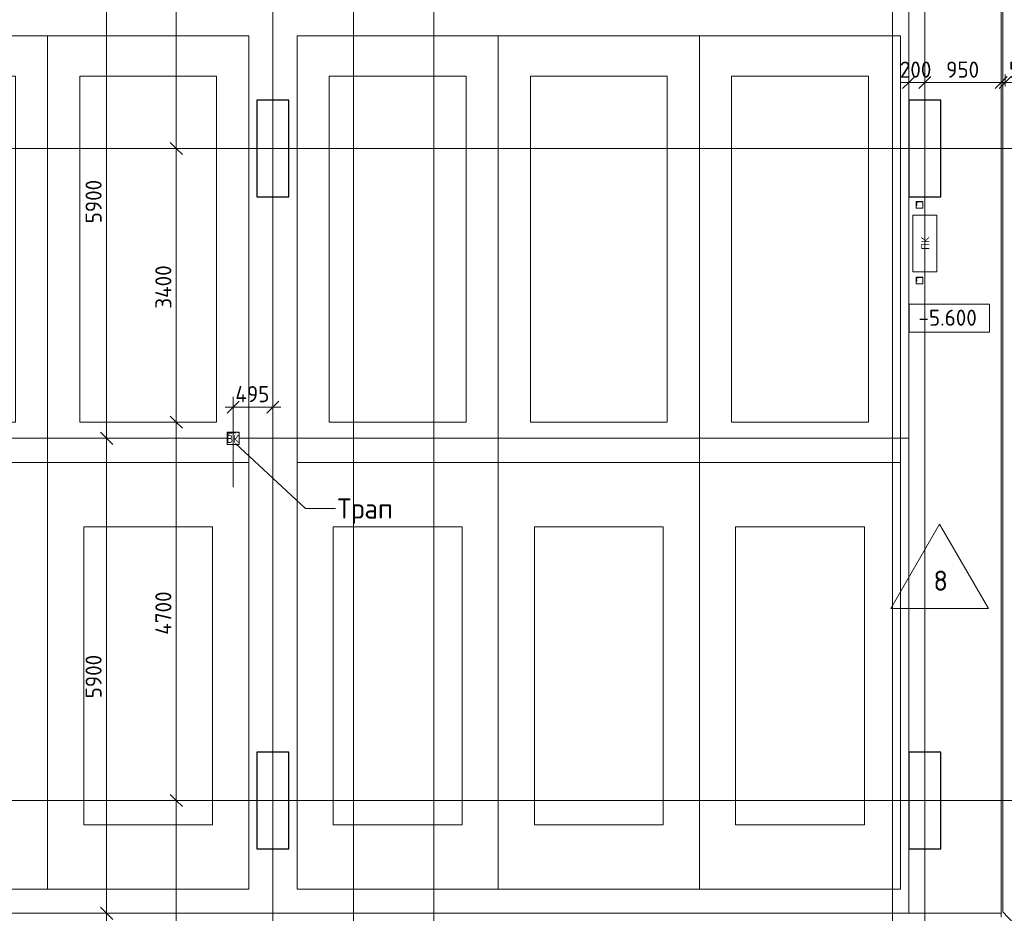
# Model space of a CAD drawing. Header units: millimetres. Extents: x -4558 to 63605, y -10605 to 130388.
# Tile 61 of 66: x 29854 to 42088, y 104000 to 115100. Entities that reach past the tile are written whole.
import ezdxf

# ---------------------------------------------------------------- set-up
doc = ezdxf.new("R2010")
doc.units = ezdxf.units.MM
doc.linetypes.add('3_ Штрих_ 1 х 1 мм', pattern=[2, 1, -1])
doc.linetypes.add('4_ Штрихпунктир_ 10 х 2 мм', pattern=[14, 10, -2, 0, -2])
for name, color, linetype, lineweight in [('A-ANNO-DIMS', 7, 'Continuous', 5), ('A-ANNO-DIMS-100', 7, 'Continuous', 5), ('A-ANNO-NOTE', 7, 'Continuous', 5), ('A-DETL', 7, 'Continuous', 25), ('A-DETL-GENF', 7, 'Continuous', 13), ('A-FLOR', 7, 'Continuous', 13), ('A-FLOR-IDEN', 7, 'Continuous', 5), ('A-GENM', 7, 'Continuous', 13), ('C-PRKG', 7, 'Continuous', 13), ('G-ANNO-DIMS', 7, 'Continuous', 5), ('G-ANNO-TEXT', 7, 'Continuous', 5), ('M-EQPM', 7, 'Continuous', 13), ('S-COLS', 7, 'Continuous', 25), ('S-GRID', 7, 'Continuous', 5)]:
    doc.layers.add(name, color=color, linetype=linetype, lineweight=lineweight)
doc.styles.add('GOST Common', font='GOST_Common.ttf', dxfattribs={"height": 100})
doc.styles.add('GOST Common_2', font='GOST_Common.ttf', dxfattribs={"height": 200})
doc.styles.add('GOST Common_3', font='GOST_Common.ttf', dxfattribs={"height": 250})
doc.dimstyles.new('2_мм', dxfattribs={"dimscale": 304.8, "dimtxt": 201.142999, "dimasz": 0.492126, "dimexe": 0.328084, "dimexo": 0.492126, "dimgap": 0, "dimtad": 1, "dimdec": 0, "dimdsep": 46, "dimtxsty": 'GOST Common_2', "dimblk1": 'OBLIQUE', "dimblk2": 'OBLIQUE', "dimsah": 1, "dimcen": 0.09, "dimdle": 0.328084, "dimadec": 5, "dimazin": 2, "dimtfac": 1, "dimtdec": 4, "dimtix": 1, "dimtmove": 0, "dimatfit": 3, "dimfxl": 1, "dimtvp": 1, "dimtolj": 1, "dimtzin": 0, "dimarcsym": 2})
doc.dimstyles.new('2_мм_1', dxfattribs={"dimscale": 304.8, "dimtxt": 201.142999, "dimasz": 0.492126, "dimexe": 0.328084, "dimexo": 0.492126, "dimgap": 0, "dimtad": 1, "dimdec": 0, "dimdsep": 46, "dimtxsty": 'GOST Common_2', "dimblk1": 'OBLIQUE', "dimblk2": 'OBLIQUE', "dimsah": 1, "dimcen": 0.09, "dimdle": 0.328084, "dimadec": 5, "dimazin": 2, "dimtfac": 1, "dimtdec": 4, "dimtix": 1, "dimtmove": 1, "dimatfit": 3, "dimfxl": 1, "dimtvp": 1, "dimtolj": 1, "dimtzin": 0, "dimarcsym": 2})

# ---------------------------------------------------------------- blocks, each defined once
blk = doc.blocks.new('АР_Машиноместо - 5300x2500_С-V7--01_Подвал_МП_часть А')
at = {"layer": 'C-PRKG'}
for p, q in [((2500, 0), (0, 0)), ((0, 0), (0, -5300)), ((2500, 0), (2500, -5300)), ((400, -500), (400, -4800)), ((400, -500), (2100, -500)), ((2100, -500), (2100, -4800)), ((400, -4800), (2100, -4800)), ((2500, -5300), (0, -5300))]:
    blk.add_line(p, q, dxfattribs=at)
blk = doc.blocks.new('АР_Машиноместо - 5300x2500_С-V6--01_Подвал_МП_часть А')
at = {"layer": 'C-PRKG'}
for p, q in [((2500, 5300), (0, 5300)), ((0, 0), (0, 5300)), ((2500, 0), (2500, 5300)), ((400, 4800), (2100, 4800)), ((400, 500), (400, 4800)), ((2100, 500), (2100, 4800)), ((400, 500), (2100, 500)), ((2500, 0), (0, 0))]:
    blk.add_line(p, q, dxfattribs=at)
blk = doc.blocks.new('АР_Машиноместо - 4900x2400_М__5300х2500_-V8--01_Подвал_МП_часть А')
at = {"layer": 'C-PRKG'}
for p, q in [((2500, 0), (0, 0)), ((0, 0), (0, -5300)), ((2500, 0), (2500, -5300)), ((450, -800), (450, -4500)), ((450, -800), (2050, -800)), ((2050, -800), (2050, -4500)), ((450, -4500), (2050, -4500)), ((2500, -5300), (0, -5300))]:
    blk.add_line(p, q, dxfattribs=at)
blk = doc.blocks.new('АР_Машиноместо - 4900x2400_М__5300х2500_-3113489--01_Подвал_МП_часть А')
at = {"layer": 'C-PRKG'}
for p, q in [((2500, 5300), (0, 5300)), ((0, 0), (0, 5300)), ((2500, 0), (2500, 5300)), ((450, 4500), (2050, 4500)), ((450, 800), (450, 4500)), ((2050, 800), (2050, 4500)), ((450, 800), (2050, 800)), ((2500, 0), (0, 0))]:
    blk.add_line(p, q, dxfattribs=at)
blk = doc.blocks.new('АР_Канал вертикальный прямоугольный - ВК-3771037--01_Подвал_МП_часть А')
at = {"layer": 'A-DETL-GENF'}
blk.add_hatch(color=256, dxfattribs=at).paths.add_polyline_path([(-75, -75), (-60, 60), (75, 75), (-75, 75)])
at = {"layer": 'A-DETL-GENF', "linetype": '3_ Штрих_ 1 х 1 мм'}
for p, q in [((75, 75), (-75, 75)), ((-75, 75), (-75, -75)), ((75, 75), (-75, 75)), ((-75, 75), (-75, -75)), ((-75, -75), (-60, 60)), ((-75, -75), (-60, 60)), ((-60, 60), (75, 75)), ((-60, 60), (75, 75)), ((75, -75), (75, 75)), ((-75, -75), (75, -75))]:
    blk.add_line(p, q, dxfattribs=at)
at = {"layer": 'M-EQPM'}
for p, q in [((-75, -75), (-75, 75)), ((-75, 75), (75, 75)), ((75, 75), (75, -75)), ((75, -75), (-75, -75))]:
    blk.add_line(p, q, dxfattribs=at)
blk = doc.blocks.new('АР_Канал вертикальный прямоугольный - ПК-V18--01_Подвал_МП_часть А')
at = {"layer": 'A-DETL-GENF', "linetype": '3_ Штрих_ 1 х 1 мм'}
for p, q in [((350, 150), (-350, 150)), ((-350, 150), (-350, -150)), ((350, -150), (350, 150)), ((-350, -150), (350, -150))]:
    blk.add_line(p, q, dxfattribs=at)
at = {"layer": 'M-EQPM'}
for p, q in [((-350, -150), (-350, 150)), ((-350, 150), (350, 150)), ((350, 150), (350, -150)), ((350, -150), (-350, -150))]:
    blk.add_line(p, q, dxfattribs=at)
blk = doc.blocks.new('АР_Канал вертикальный прямоугольный - АПТ-5386077--01_Подвал_МП_часть А')
at = {"layer": 'A-DETL-GENF'}
blk.add_hatch(color=256, dxfattribs=at).paths.add_polyline_path([(-40, -40), (-32, 32), (40, 40), (-40, 40)])
at = {"layer": 'A-DETL-GENF', "linetype": '3_ Штрих_ 1 х 1 мм'}
for p, q in [((40, 40), (-40, 40)), ((-40, 40), (-40, -40)), ((40, 40), (-40, 40)), ((-40, 40), (-40, -40)), ((-40, -40), (-32, 32)), ((-40, -40), (-32, 32)), ((-32, 32), (40, 40)), ((-32, 32), (40, 40)), ((40, -40), (40, 40)), ((-40, -40), (40, -40))]:
    blk.add_line(p, q, dxfattribs=at)
at = {"layer": 'M-EQPM'}
for p, q in [((-40, -40), (-40, 40)), ((-40, 40), (40, 40)), ((40, 40), (40, -40)), ((40, -40), (-40, -40))]:
    blk.add_line(p, q, dxfattribs=at)
blk = doc.blocks.new('АР-Заполнение деф_ шва - Д_ш_-5402230--01_Подвал_МП_часть А')
at = {"layer": 'A-GENM'}
blk.add_line((0, -25), (21235, -25), dxfattribs=at)
blk = doc.blocks.new('DIMBLOCK119--01_Подвал_МП_часть А')
at = {"layer": 'A-ANNO-DIMS-100', "transparency": 16777216}
for p, q in [((30977, 104000), (30834, 104000)), ((30934, 101700), (30934, 104000)), ((30934, 104000), (30977, 104000)), ((30977, 101700), (30834, 101700)), ((30934, 101700), (30977, 101700))]:
    blk.add_line(p, q, dxfattribs=at)
at = {"layer": 'A-ANNO-DIMS-100', "lineweight": 25, "transparency": 16777216}
for p, q in [((30934, 104000), (30859, 104075)), ((30934, 104000), (31009, 103925)), ((30934, 101700), (30859, 101775)), ((30934, 101700), (31009, 101625))]:
    blk.add_line(p, q, dxfattribs=at)
at = {"layer": 'A-ANNO-DIMS-100', "color": 0, "transparency": 16777216, "insert": (30672, 102570), "char_height": 200, "width": 670.93, "attachment_point": 1, "rotation": 90, "line_spacing_factor": 1.022761, "style": 'GOST Common_2'}
blk.add_mtext('2300', dxfattribs=at)
blk = doc.blocks.new('_Oblique')
at = {"color": 0, "linetype": 'ByBlock', "lineweight": -2}
blk.add_line((-0.5, -0.5), (0.5, 0.5), dxfattribs=at)
blk = doc.blocks.new('DIMBLOCK120--01_Подвал_МП_часть А')
at = {"layer": 'A-ANNO-DIMS-100', "transparency": 16777216}
for p, q in [((30977, 109900), (30834, 109900)), ((30934, 104000), (30934, 109900)), ((30934, 109900), (30977, 109900)), ((30977, 104000), (30834, 104000)), ((30934, 104000), (30977, 104000))]:
    blk.add_line(p, q, dxfattribs=at)
at = {"layer": 'A-ANNO-DIMS-100', "lineweight": 25, "transparency": 16777216}
for p, q in [((30934, 109900), (30859, 109975)), ((30934, 109900), (31009, 109825)), ((30934, 104000), (30859, 104075)), ((30934, 104000), (31009, 103925))]:
    blk.add_line(p, q, dxfattribs=at)
at = {"layer": 'A-ANNO-DIMS-100', "color": 0, "transparency": 16777216, "insert": (30672, 106670), "char_height": 200, "width": 670.93, "attachment_point": 1, "rotation": 90, "line_spacing_factor": 1.022761, "style": 'GOST Common_2'}
blk.add_mtext('5900', dxfattribs=at)
blk = doc.blocks.new('DIMBLOCK121--01_Подвал_МП_часть А')
at = {"layer": 'A-ANNO-DIMS-100', "lineweight": 25, "transparency": 16777216}
for p, q in [((30934, 115800), (30859, 115875)), ((30934, 115800), (31009, 115725)), ((30934, 109900), (30859, 109975)), ((30934, 109900), (31009, 109825))]:
    blk.add_line(p, q, dxfattribs=at)
at = {"layer": 'A-ANNO-DIMS-100', "transparency": 16777216}
for p, q in [((30977, 115800), (30834, 115800)), ((30934, 109900), (30934, 115800)), ((30934, 115800), (30977, 115800)), ((30977, 109900), (30834, 109900)), ((30934, 109900), (30977, 109900))]:
    blk.add_line(p, q, dxfattribs=at)
at = {"layer": 'A-ANNO-DIMS-100', "color": 0, "transparency": 16777216, "insert": (30672, 112570), "char_height": 200, "width": 670.93, "attachment_point": 1, "rotation": 90, "line_spacing_factor": 1.022761, "style": 'GOST Common_2'}
blk.add_mtext('5900', dxfattribs=at)
blk = doc.blocks.new('DIMBLOCK161--01_Подвал_МП_часть А')
at = {"layer": 'A-ANNO-DIMS-100', "lineweight": 25, "transparency": 16777216}
for p, q in [((31800, 105400), (31725, 105475)), ((31800, 105400), (31875, 105325)), ((31800, 101700), (31725, 101775)), ((31800, 101700), (31875, 101625))]:
    blk.add_line(p, q, dxfattribs=at)
at = {"layer": 'A-ANNO-DIMS-100', "transparency": 16777216}
for p, q in [((31844, 105400), (31700, 105400)), ((31800, 101700), (31800, 105400)), ((31800, 105400), (31844, 105400)), ((31844, 101700), (31700, 101700)), ((31800, 101700), (31844, 101700))]:
    blk.add_line(p, q, dxfattribs=at)
at = {"layer": 'A-ANNO-DIMS-100', "color": 0, "transparency": 16777216, "insert": (31539, 103270), "char_height": 200, "width": 670.93, "attachment_point": 1, "rotation": 90, "line_spacing_factor": 1.022761, "style": 'GOST Common_2'}
blk.add_mtext('3700', dxfattribs=at)
blk = doc.blocks.new('DIMBLOCK162--01_Подвал_МП_часть А')
at = {"layer": 'A-ANNO-DIMS-100', "lineweight": 25, "transparency": 16777216}
for p, q in [((31800, 110100), (31725, 110175)), ((31800, 110100), (31875, 110025)), ((31800, 105400), (31725, 105475)), ((31800, 105400), (31875, 105325))]:
    blk.add_line(p, q, dxfattribs=at)
at = {"layer": 'A-ANNO-DIMS-100', "transparency": 16777216}
for p, q in [((31844, 110100), (31700, 110100)), ((31800, 105400), (31800, 110100)), ((31800, 110100), (31844, 110100)), ((31844, 105400), (31700, 105400)), ((31800, 105400), (31844, 105400))]:
    blk.add_line(p, q, dxfattribs=at)
at = {"layer": 'A-ANNO-DIMS-100', "color": 0, "transparency": 16777216, "insert": (31539, 107460), "char_height": 200, "width": 695.48, "attachment_point": 1, "rotation": 90, "line_spacing_factor": 1.022761, "style": 'GOST Common_2'}
blk.add_mtext('4700', dxfattribs=at)
blk = doc.blocks.new('DIMBLOCK163--01_Подвал_МП_часть А')
at = {"layer": 'A-ANNO-DIMS-100', "lineweight": 25, "transparency": 16777216}
for p, q in [((31800, 113500), (31725, 113575)), ((31800, 113500), (31875, 113425)), ((31800, 110100), (31725, 110175)), ((31800, 110100), (31875, 110025))]:
    blk.add_line(p, q, dxfattribs=at)
at = {"layer": 'A-ANNO-DIMS-100', "transparency": 16777216}
for p, q in [((31844, 113500), (31700, 113500)), ((31800, 110100), (31800, 113500)), ((31800, 113500), (31844, 113500)), ((31844, 110100), (31700, 110100)), ((31800, 110100), (31844, 110100))]:
    blk.add_line(p, q, dxfattribs=at)
at = {"layer": 'A-ANNO-DIMS-100', "color": 0, "transparency": 16777216, "insert": (31539, 111510), "char_height": 200, "width": 695.48, "attachment_point": 1, "rotation": 90, "line_spacing_factor": 1.022761, "style": 'GOST Common_2'}
blk.add_mtext('3400', dxfattribs=at)
blk = doc.blocks.new('DIMBLOCK164--01_Подвал_МП_часть А')
at = {"layer": 'A-ANNO-DIMS-100', "lineweight": 25, "transparency": 16777216}
for p, q in [((31800, 118050), (31725, 118125)), ((31800, 118050), (31875, 117975)), ((31800, 113500), (31725, 113575)), ((31800, 113500), (31875, 113425))]:
    blk.add_line(p, q, dxfattribs=at)
at = {"layer": 'A-ANNO-DIMS-100', "transparency": 16777216}
for p, q in [((31844, 118050), (31700, 118050)), ((31800, 113500), (31800, 118050)), ((31800, 118050), (31844, 118050)), ((31800, 116448), (31800, 115769)), ((31800, 115769), (31800, 115775)), ((31844, 113500), (31700, 113500)), ((31800, 113500), (31844, 113500))]:
    blk.add_line(p, q, dxfattribs=at)
at = {"layer": 'A-ANNO-DIMS-100', "color": 0, "transparency": 16777216, "insert": (31539, 115869), "char_height": 200, "width": 695.48, "attachment_point": 1, "rotation": 90, "line_spacing_factor": 1.022761, "style": 'GOST Common_2'}
blk.add_mtext('4550', dxfattribs=at)
blk = doc.blocks.new('DIMBLOCK195--01_Подвал_МП_часть А')
at = {"layer": 'A-ANNO-DIMS-100', "transparency": 16777216}
for p, q in [((40900, 114275), (40900, 114419)), ((41100, 114275), (41100, 114419)), ((40800, 114319), (41100, 114319)), ((40900, 114319), (40900, 114275)), ((41100, 114319), (41100, 114275))]:
    blk.add_line(p, q, dxfattribs=at)
at = {"layer": 'A-ANNO-DIMS-100', "lineweight": 25, "transparency": 16777216}
for p, q in [((40900, 114319), (40975, 114394)), ((41100, 114319), (41175, 114394)), ((40900, 114319), (40825, 114244)), ((41100, 114319), (41025, 114244))]:
    blk.add_line(p, q, dxfattribs=at)
at = {"layer": 'A-ANNO-DIMS-100', "color": 0, "transparency": 16777216, "insert": (40790, 114580), "char_height": 200, "width": 503.2, "attachment_point": 1, "line_spacing_factor": 1.022761, "style": 'GOST Common_2'}
blk.add_mtext('200', dxfattribs=at)
blk = doc.blocks.new('DIMBLOCK196--01_Подвал_МП_часть А')
at = {"layer": 'A-ANNO-DIMS-100', "transparency": 16777216}
for p, q in [((41100, 114275), (41100, 114419)), ((42050, 114275), (42050, 114419)), ((41100, 114319), (42050, 114319)), ((41100, 114319), (41100, 114275)), ((42050, 114319), (42050, 114275))]:
    blk.add_line(p, q, dxfattribs=at)
at = {"layer": 'A-ANNO-DIMS-100', "lineweight": 25, "transparency": 16777216}
for p, q in [((41100, 114319), (41175, 114394)), ((42050, 114319), (42125, 114394)), ((41100, 114319), (41025, 114244)), ((42050, 114319), (41975, 114244))]:
    blk.add_line(p, q, dxfattribs=at)
at = {"layer": 'A-ANNO-DIMS-100', "color": 0, "transparency": 16777216, "insert": (41365, 114580), "char_height": 200, "width": 503.2, "attachment_point": 1, "line_spacing_factor": 1.022761, "style": 'GOST Common_2'}
blk.add_mtext('950', dxfattribs=at)
blk = doc.blocks.new('DIMBLOCK197--01_Подвал_МП_часть А')
at = {"layer": 'A-ANNO-DIMS-100', "transparency": 16777216}
for p, q in [((42050, 114275), (42050, 114419)), ((42100, 114275), (42100, 114419)), ((42045, 114319), (42075, 114319)), ((42425, 114319), (42045, 114319)), ((42050, 114319), (42100, 114319)), ((42050, 114319), (42050, 114275)), ((42100, 114319), (42100, 114275))]:
    blk.add_line(p, q, dxfattribs=at)
at = {"layer": 'A-ANNO-DIMS-100', "lineweight": 25, "transparency": 16777216}
for p, q in [((42050, 114319), (42125, 114394)), ((42100, 114319), (42175, 114394)), ((42050, 114319), (41975, 114244)), ((42100, 114319), (42025, 114244))]:
    blk.add_line(p, q, dxfattribs=at)
at = {"layer": 'A-ANNO-DIMS-100', "color": 0, "transparency": 16777216, "insert": (42145, 114580), "char_height": 200, "width": 335.47, "attachment_point": 1, "line_spacing_factor": 1.022761, "style": 'GOST Common_2'}
blk.add_mtext('50', dxfattribs=at)
blk = doc.blocks.new('DIMBLOCK198--01_Подвал_МП_часть А')
at = {"layer": 'A-ANNO-DIMS-100', "transparency": 16777216}
for p, q in [((42100, 114275), (42100, 114419)), ((44225, 114275), (44225, 114419)), ((42100, 114319), (44225, 114319)), ((42100, 114319), (42100, 114275)), ((44225, 114319), (44225, 114275))]:
    blk.add_line(p, q, dxfattribs=at)
at = {"layer": 'A-ANNO-DIMS-100', "lineweight": 25, "transparency": 16777216}
for p, q in [((42100, 114319), (42175, 114394)), ((44225, 114319), (44300, 114394)), ((42100, 114319), (42025, 114244)), ((44225, 114319), (44150, 114244))]:
    blk.add_line(p, q, dxfattribs=at)
at = {"layer": 'A-ANNO-DIMS-100', "color": 0, "transparency": 16777216, "insert": (42902, 114580), "char_height": 200, "width": 625.93, "attachment_point": 1, "line_spacing_factor": 1.022761, "style": 'GOST Common_2'}
blk.add_mtext('2125', dxfattribs=at)
blk = doc.blocks.new('Высотные отметки - Frame_2-749557--01_Подвал_МП_часть А')
at = {"layer": 'G-ANNO-DIMS'}
for p, q in [((-5, 3.5), (-5, 0)), ((5, 3.5), (-5, 3.5)), ((5, 0), (5, 3.5)), ((-5, 0), (5, 0))]:
    blk.add_line(p, q, dxfattribs=at)
blk = doc.blocks.new('Марка полов - Марка полов-4106608--01_Подвал_МП_часть А')
at = {"layer": 'A-FLOR-IDEN'}
for p, q in [((0, 7), (-6.06, -3.5)), ((6.06, -3.5), (0, 7)), ((-6.06, -3.5), (6.06, -3.5))]:
    blk.add_line(p, q, dxfattribs=at)
blk = doc.blocks.new('DIMBLOCK243--01_Подвал_МП_часть А')
at = {"layer": 'A-ANNO-DIMS-100', "transparency": 16777216}
for p, q in [((32505, 110244), (32505, 110388)), ((33000, 110244), (33000, 110388)), ((32405, 110288), (33100, 110288)), ((32505, 110288), (32505, 110244)), ((33000, 110288), (33000, 110244))]:
    blk.add_line(p, q, dxfattribs=at)
at = {"layer": 'A-ANNO-DIMS-100', "lineweight": 25, "transparency": 16777216}
for p, q in [((32505, 110288), (32580, 110363)), ((33000, 110288), (33075, 110363)), ((32505, 110288), (32430, 110213)), ((33000, 110288), (32925, 110213))]:
    blk.add_line(p, q, dxfattribs=at)
at = {"layer": 'A-ANNO-DIMS-100', "color": 0, "transparency": 16777216, "insert": (32533, 110549), "char_height": 200, "width": 527.74, "attachment_point": 1, "line_spacing_factor": 1.022761, "style": 'GOST Common_2'}
blk.add_mtext('495', dxfattribs=at)

msp = doc.modelspace()

# ---------------------------------------------------------------- linework, layer by layer
at = {"layer": 'A-DETL', "lineweight": 5}
msp.add_line((32505, 109295), (32505, 110415), dxfattribs=at)
at = {"layer": 'A-FLOR'}
for p, q in [((42070, 125160), (42070, 104018.249888)), ((40900, 115800), (40900, 114100)), ((42050, 104000), (42050, 115800)), ((40900, 112900), (40900, 106000)), ((8775, 109900), (32430, 109900)), ((32580, 109900), (40900, 109900)), ((40900, 104800), (40900, 104000)), ((42050, 104000), (700, 104000)), ((42070, 104018.249888), (46380, 99454.720477))]:
    msp.add_line(p, q, dxfattribs=at)
at = {"layer": 'G-ANNO-TEXT'}
for p, q in [((32536.998118, 109837.742705), (33404.704975, 109028.157585)), ((33404.704975, 109028.157585), (33776.528818, 109028.157585))]:
    msp.add_line(p, q, dxfattribs=at)
at = {"layer": 'S-COLS'}
for p, q in [((33200, 114100), (32800, 114100)), ((32800, 114100), (32800, 112900)), ((33200, 112900), (33200, 114100)), ((41300, 114100), (40900, 114100)), ((40900, 114100), (40900, 112900)), ((41300, 112900), (41300, 114100)), ((32800, 112900), (33200, 112900)), ((40900, 112900), (41300, 112900)), ((33200, 106000), (32800, 106000)), ((32800, 106000), (32800, 104800)), ((33200, 104800), (33200, 106000)), ((41300, 106000), (40900, 106000)), ((40900, 106000), (40900, 104800)), ((41300, 104800), (41300, 106000)), ((32800, 104800), (33200, 104800)), ((40900, 104800), (41300, 104800))]:
    msp.add_line(p, q, dxfattribs=at)
at = {"layer": 'S-GRID', "linetype": '4_ Штрихпунктир_ 10 х 2 мм'}
for p, q in [((34000, 80104.964717), (34000, 129588.42805)), ((40700, 96468.305261), (40700, 129588.42805)), ((33000, 103519.533888), (33000, 128423.739924)), ((35000, 37477.03953), (35000, 128423.739924)), ((41100, 103519.533888), (41100, 128423.739924)), ((48002.408154, 113500), (-1802.909204, 113500)), ((48002.408154, 105400), (-1802.909204, 105400))]:
    msp.add_line(p, q, dxfattribs=at)

# ---------------------------------------------------------------- block references
at = {"layer": 'A-FLOR-IDEN', "xscale": 99.99999999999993, "yscale": 99.99999999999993, "zscale": 99.99999999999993}
msp.add_blockref('Марка полов - Марка полов-4106608--01_Подвал_МП_часть А', (41284.659499, 108134.190522), dxfattribs=at)
at = {"layer": 'A-GENM', "rotation": 270}
msp.add_blockref('АР-Заполнение деф_ шва - Д_ш_-5402230--01_Подвал_МП_часть А', (42075, 125185), dxfattribs=at)
at = {"layer": 'C-PRKG'}
for name, p in [('АР_Машиноместо - 5300x2500_С-V7--01_Подвал_МП_часть А', (27700, 114900)), ('АР_Машиноместо - 5300x2500_С-V7--01_Подвал_МП_часть А', (30200, 114900)), ('АР_Машиноместо - 4900x2400_М__5300х2500_-3113489--01_Подвал_МП_часть А', (30200, 104300)), ('АР_Машиноместо - 4900x2400_М__5300х2500_-3113489--01_Подвал_МП_часть А', (35800, 104300))]:
    msp.add_blockref(name, p, dxfattribs=at)
at = {"layer": 'C-PRKG', "rotation": 180}
for name, p in [('АР_Машиноместо - 5300x2500_С-V6--01_Подвал_МП_часть А', (35800, 114900)), ('АР_Машиноместо - 5300x2500_С-V6--01_Подвал_МП_часть А', (38300, 114900)), ('АР_Машиноместо - 5300x2500_С-V6--01_Подвал_МП_часть А', (40800, 114900)), ('АР_Машиноместо - 4900x2400_М__5300х2500_-V8--01_Подвал_МП_часть А', (30200, 104300)), ('АР_Машиноместо - 4900x2400_М__5300х2500_-V8--01_Подвал_МП_часть А', (35800, 104300)), ('АР_Машиноместо - 4900x2400_М__5300х2500_-V8--01_Подвал_МП_часть А', (40800, 104300))]:
    msp.add_blockref(name, p, dxfattribs=at)
at = {"layer": 'G-ANNO-DIMS', "xscale": 99.99999999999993, "yscale": 99.99999999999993, "zscale": 99.99999999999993}
msp.add_blockref('Высотные отметки - Frame_2-749557--01_Подвал_МП_часть А', (41404.156335, 111217.015637), dxfattribs=at)
at = {"layer": 'M-EQPM'}
for name, p in [('АР_Канал вертикальный прямоугольный - АПТ-5386077--01_Подвал_МП_часть А', (41035, 112800)), ('АР_Канал вертикальный прямоугольный - АПТ-5386077--01_Подвал_МП_часть А', (41035, 111860)), ('АР_Канал вертикальный прямоугольный - ВК-3771037--01_Подвал_МП_часть А', (32505, 109900))]:
    msp.add_blockref(name, p, dxfattribs=at)
at = {"layer": 'M-EQPM', "rotation": 90}
msp.add_blockref('АР_Канал вертикальный прямоугольный - ПК-V18--01_Подвал_МП_часть А', (41100, 112320), dxfattribs=at)

# ---------------------------------------------------------------- texts
at = {"layer": 'A-ANNO-NOTE', "insert": (41056.390264, 112242.406744), "char_height": 100, "width": 192.405, "attachment_point": 1, "rotation": 90, "style": 'GOST Common'}
msp.add_mtext('ПК', dxfattribs=at)
at = {"layer": 'A-ANNO-NOTE', "insert": (32423.906744, 109943.609736), "char_height": 100, "width": 200.421875, "attachment_point": 1, "style": 'GOST Common'}
msp.add_mtext('ВК', dxfattribs=at)
at = {"layer": 'A-FLOR-IDEN', "insert": (41207.783216, 108256.252195), "char_height": 250, "width": 216.455625, "attachment_point": 1, "style": 'GOST Common_3'}
msp.add_mtext('\\fGOST Common|b0|i0|c204|p34|;8', dxfattribs=at)
at = {"layer": 'G-ANNO-DIMS', "insert": (41021.999809, 111498.381298), "char_height": 200, "width": 917.17566319, "attachment_point": 1, "line_spacing_factor": 1.022761, "style": 'GOST Common_2'}
msp.add_mtext('-5.600', dxfattribs=at)
at = {"layer": 'G-ANNO-TEXT', "insert": (33801.528818, 109153.157585), "char_height": 250, "width": 913.92375, "attachment_point": 1, "style": 'GOST Common_3'}
msp.add_mtext('Трап', dxfattribs=at)

# ---------------------------------------------------------------- dimensions: what is measured, and where the dimension line sits
at = {"layer": 'A-ANNO-DIMS'}
dim = msp.add_linear_dim(base=(31800.402624, 118050), p1=(31694.336607, 113500), p2=(31694.336607, 118050), angle=90, dimstyle='2_мм_1', override={"dimpost": '<>', "dimfxl": 4550}, dxfattribs=at)
dim.commit()
dim.dimension.update_dxf_attribs({"geometry": 'DIMBLOCK164--01_Подвал_МП_часть А', "text_midpoint": (31672.370297, 116216.505642), "dimtype": 160, "text_rotation": 90})
for base, p1, p2, override, picture, middle in [((30933.53313, 115800), (30827.467113, 109900), (30827.467113, 115800), {"dimpost": '<>', "dimfxl": 5900}, 'DIMBLOCK121--01_Подвал_МП_часть А', (30833.53313, 112850)), ((31800.402624, 113500), (31694.336607, 110100), (31694.336607, 113500), {"dimpost": '<>', "dimfxl": 3400}, 'DIMBLOCK163--01_Подвал_МП_часть А', (31700.402624, 111800)), ((31800.402624, 110100), (31694.336607, 105400), (31694.336607, 110100), {"dimpost": '<>', "dimfxl": 4700}, 'DIMBLOCK162--01_Подвал_МП_часть А', (31700.402624, 107750)), ((30933.53313, 109900), (30827.467113, 104000), (30827.467113, 109900), {"dimpost": '<>', "dimfxl": 5900}, 'DIMBLOCK120--01_Подвал_МП_часть А', (30833.53313, 106950)), ((31800.402624, 105400), (31694.336607, 101700), (31694.336607, 105400), {"dimpost": '<>', "dimfxl": 3700}, 'DIMBLOCK161--01_Подвал_МП_часть А', (31700.402624, 103550)), ((30933.53313, 104000), (30827.467113, 101700), (30827.467113, 104000), {"dimpost": '<>', "dimfxl": 2300}, 'DIMBLOCK119--01_Подвал_МП_часть А', (30833.53313, 102850))]:
    dim = msp.add_linear_dim(base=base, p1=p1, p2=p2, angle=90, dimstyle='2_мм', override=override, dxfattribs=at)
    dim.commit()
    dim.dimension.update_dxf_attribs({"geometry": picture, "text_midpoint": middle})
for base, p1, p2, override, picture, middle in [((41100, 114319.083851), (40900, 114425.149868), (41100, 114425.149868), {"dimpost": '<>', "dimfxl": 200}, 'DIMBLOCK195--01_Подвал_МП_часть А', (41000, 114419.083851)), ((42050, 114319.083851), (41100, 114425.149868), (42050, 114425.149868), {"dimpost": '<>', "dimfxl": 950}, 'DIMBLOCK196--01_Подвал_МП_часть А', (41575, 114419.083851)), ((44225, 114319.083851), (42100, 114425.149868), (44225, 114425.149868), {"dimpost": '<>', "dimfxl": 2125}, 'DIMBLOCK198--01_Подвал_МП_часть А', (43162.5, 114419.083851)), ((33000, 110287.662802), (32505, 110393.728819), (33000, 110393.728819), {"dimpost": '<>', "dimfxl": 495}, 'DIMBLOCK243--01_Подвал_МП_часть А', (32752.5, 110387.662802))]:
    dim = msp.add_linear_dim(base=base, p1=p1, p2=p2, dimstyle='2_мм', override=override, dxfattribs=at)
    dim.commit()
    dim.dimension.update_dxf_attribs({"geometry": picture, "text_midpoint": middle})
dim = msp.add_linear_dim(base=(42100, 114319.083851), p1=(42050, 114425.149868), p2=(42100, 114425.149868), dimstyle='2_мм_1', override={"dimpost": '<>', "dimfxl": 50}, dxfattribs=at)
dim.commit()
dim.dimension.update_dxf_attribs({"geometry": 'DIMBLOCK197--01_Подвал_МП_часть А', "text_midpoint": (42313.198876, 114447.116179), "dimtype": 160})

doc.saveas('drawing.dxf')
